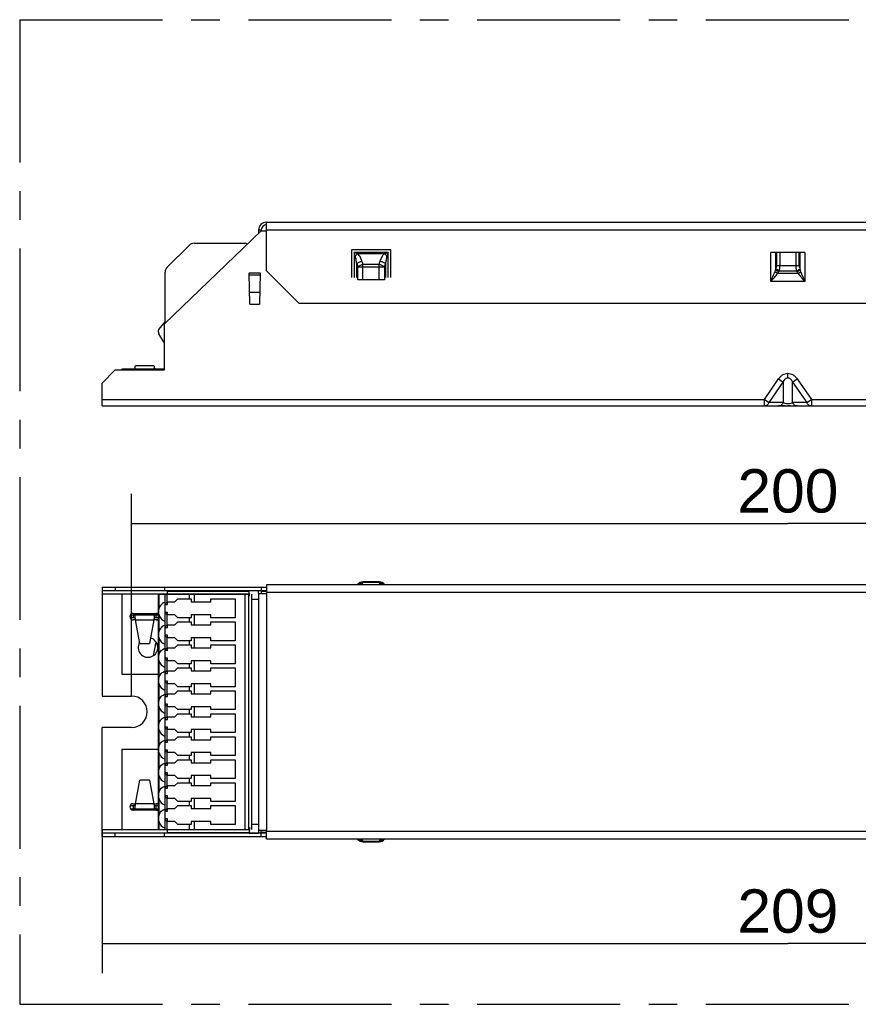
# Model space of a CAD drawing. Header units: millimetres. Extents: x 0 to 210, y 0 to 297.
# Tile 3 of 15: x 51 to 94, y 118 to 168. Entities that reach past the tile are written whole.
import ezdxf
from ezdxf.enums import TextEntityAlignment as Align

# ---------------------------------------------------------------- set-up
doc = ezdxf.new("R2010")
doc.units = ezdxf.units.MM
doc.header["$LTSCALE"] = 19.36
doc.linetypes.add('CENTER', pattern=[0.6, 0.375, -0.075, 0.075, -0.075])
doc.layers.get('0').update_dxf_attribs({"linetype": 'CONTINUOUS'})
doc.layers.add('DEFAULT_1', color=7, linetype='CENTER')
doc.layers.add('Z_DIM_2D', color=7, linetype='CONTINUOUS')
doc.styles.add('TEXTSTYLE_3', font='helveticaneueltw1g-ltcn.otf')
doc.dimstyles.new('DIMSTYLE_4', dxfattribs={"dimtxt": 2.2, "dimasz": 3.5, "dimexe": 1.5, "dimexo": 0, "dimgap": 0.55, "dimtad": 1, "dimdec": 1, "dimlfac": 3, "dimdsep": 46, "dimtxsty": 'TEXTSTYLE_3', "dimcen": 0.09, "dimclrt": 5, "dimadec": 0, "dimazin": 0, "dimtp": 0.5, "dimtm": 0.5, "dimtfac": 1, "dimtdec": 1, "dimtofl": 0, "dimtmove": 0, "dimatfit": 3, "dimfxl": 0, "dimtolj": 1, "dimarcsym": 0})

# ---------------------------------------------------------------- blocks, each defined once
blk = doc.blocks.new('*D4')
at = {"layer": 'Z_DIM_2D', "color": 2, "linetype": 'Continuous'}
for p, q in [((55.148, 126.601), (55.148, 119.332)), ((124.815, 126.601), (124.815, 119.332)), ((55.148, 120.832), (89.982, 120.832)), ((124.815, 120.832), (89.982, 120.832))]:
    blk.add_line(p, q, dxfattribs=at)
at = {"layer": 'Z_DIM_2D', "color": 5, "linetype": 'Continuous', "style": 'TEXTSTYLE_3'}
blk.add_text('209', height=2.2, dxfattribs=at).set_placement((89.982, 121.382), align=Align.CENTER)
blk = doc.blocks.new('_NONE')
blk = doc.blocks.new('*D5')
at = {"layer": 'Z_DIM_2D', "color": 2, "linetype": 'Continuous'}
for p, q in [((56.648, 133.401), (56.648, 143.673)), ((123.315, 132.601), (123.315, 143.673)), ((56.648, 142.173), (89.982, 142.173)), ((123.315, 142.173), (89.982, 142.173))]:
    blk.add_line(p, q, dxfattribs=at)
at = {"layer": 'Z_DIM_2D', "color": 5, "linetype": 'Continuous', "style": 'TEXTSTYLE_3'}
blk.add_text('200', height=2.2, dxfattribs=at).set_placement((89.982, 142.723), align=Align.CENTER)

msp = doc.modelspace()

# ---------------------------------------------------------------- linework, layer by layer
at = {"color": 6, "linetype": 'Continuous'}
for p, q in [((63.098, 157.07), (63.098, 156.908)), ((63.232, 157.07), (63.232, 157.037)), ((63.498, 155.003), (63.498, 157.47)), ((63.498, 157.47), (116.465, 157.47)), ((63.232, 157.037), (58.315, 152.303)), ((63.232, 157.037), (63.498, 157.037)), ((67.815, 156.07), (67.815, 154.67)), ((69.815, 156.07), (67.815, 156.07)), ((69.815, 154.67), (69.815, 156.07)), ((90.848, 155.937), (89.115, 155.937)), ((62.621, 154.903), (62.621, 154.864)), ((62.648, 153.303), (62.621, 154.878)), ((62.621, 154.814), (62.621, 154.864)), ((63.175, 154.878), (63.148, 153.303)), ((63.174, 154.903), (63.175, 154.882)), ((63.174, 154.903), (63.174, 154.864)), ((63.174, 154.864), (63.174, 154.854)), ((63.174, 154.854), (63.174, 154.814)), ((63.175, 154.882), (63.175, 154.878)), ((65.165, 153.337), (63.498, 155.003)), ((69.498, 154.537), (68.132, 154.537)), ((62.648, 153.303), (63.148, 153.303)), ((114.798, 153.337), (65.165, 153.337)), ((58.315, 149.97), (58.315, 152.303)), ((55.815, 149.97), (55.148, 149.303)), ((55.815, 149.97), (58.315, 149.97)), ((56.148, 150.003), (56.148, 149.97)), ((58.315, 150.003), (56.148, 150.003)), ((55.148, 148.137), (55.148, 149.303)), ((55.148, 148.137), (89.51, 148.137)), ((89.51, 148.137), (90.453, 148.137)), ((89.594, 148.137), (89.51, 148.137)), ((89.843, 148.137), (89.701, 148.137)), ((90.12, 148.137), (89.982, 148.137)), ((90.369, 148.137), (90.262, 148.137)), ((90.453, 148.137), (124.815, 148.137)), ((63.498, 139.068), (63.498, 138.618)), ((55.148, 138.935), (55.148, 133.401)), ((55.148, 138.935), (63.498, 138.935)), ((55.148, 138.768), (63.498, 138.768)), ((55.815, 138.935), (55.815, 138.768)), ((56.148, 138.601), (56.148, 134.518)), ((56.148, 138.601), (62.631, 138.601)), ((58.315, 138.935), (58.315, 138.768)), ((62.621, 138.767), (62.621, 138.762)), ((62.638, 138.474), (62.621, 138.76)), ((63.098, 138.618), (63.098, 138.752)), ((63.098, 138.618), (63.498, 138.618)), ((63.232, 138.935), (63.232, 138.768)), ((63.232, 138.752), (63.232, 138.618)), ((62.748, 138.316), (63.098, 138.316)), ((56.732, 137.601), (57.898, 137.601)), ((56.81, 137.368), (56.579, 137.368)), ((56.599, 137.535), (58.015, 137.535)), ((56.732, 137.535), (56.732, 137.368)), ((56.847, 137.268), (56.732, 137.268)), ((56.81, 137.535), (56.81, 137.368)), ((56.847, 137.268), (56.844, 137.303)), ((57.065, 136.068), (56.847, 137.268)), ((57.783, 137.268), (57.565, 136.068)), ((57.786, 137.303), (57.783, 137.268)), ((57.898, 137.268), (57.783, 137.268)), ((57.819, 137.368), (57.819, 137.535)), ((58.015, 137.368), (57.819, 137.368)), ((57.898, 137.368), (57.898, 137.535)), ((57.065, 136.068), (57.565, 136.068)), ((57.889, 136.157), (57.747, 135.444)), ((56.148, 134.518), (58.015, 134.518)), ((55.148, 133.401), (56.648, 133.401)), ((55.148, 126.268), (55.148, 131.801)), ((56.648, 131.801), (55.148, 131.801)), ((56.148, 130.685), (56.148, 126.601)), ((58.015, 130.685), (56.148, 130.685)), ((56.847, 127.935), (57.065, 129.135)), ((57.565, 129.135), (57.065, 129.135)), ((57.565, 129.135), (57.783, 127.935)), ((56.579, 127.835), (56.81, 127.835)), ((56.599, 127.668), (58.015, 127.668)), ((56.732, 127.935), (56.847, 127.935)), ((56.732, 127.835), (56.732, 127.668)), ((57.898, 127.601), (56.732, 127.601)), ((56.81, 127.835), (56.81, 127.668)), ((56.844, 127.9), (56.847, 127.935)), ((57.783, 127.935), (57.898, 127.935)), ((57.783, 127.935), (57.786, 127.9)), ((57.819, 127.668), (57.819, 127.835)), ((57.819, 127.835), (58.015, 127.835)), ((57.898, 127.668), (57.898, 127.835)), ((62.631, 126.601), (56.148, 126.601)), ((62.638, 126.728), (62.621, 126.442)), ((62.748, 126.887), (63.098, 126.887)), ((63.098, 126.585), (63.098, 126.435)), ((63.098, 126.585), (63.498, 126.585)), ((63.232, 126.268), (63.232, 126.585)), ((63.498, 126.135), (63.498, 126.585)), ((63.498, 126.435), (55.148, 126.435)), ((55.148, 126.268), (63.498, 126.268)), ((55.815, 126.268), (55.815, 126.435)), ((58.315, 126.268), (58.315, 126.435)), ((62.621, 126.442), (62.621, 126.436))]:
    msp.add_line(p, q, dxfattribs=at)
at = {"color": 9, "linetype": 'Continuous'}
for p, q in [((63.232, 157.07), (63.098, 157.07)), ((116.465, 157.07), (63.498, 157.07)), ((67.948, 155.937), (67.948, 154.67)), ((68.013, 155.742), (67.948, 155.937)), ((69.682, 155.937), (67.948, 155.937)), ((69.487, 155.872), (68.143, 155.872)), ((69.487, 155.872), (69.682, 155.937)), ((69.682, 155.937), (69.617, 155.742)), ((69.682, 154.67), (69.682, 155.937)), ((89.115, 154.453), (89.115, 155.937)), ((89.355, 155.937), (89.355, 155.066)), ((89.405, 155.937), (89.405, 155.27)), ((89.565, 155.937), (89.565, 155.27)), ((90.398, 155.27), (90.398, 155.937)), ((90.558, 155.27), (90.558, 155.937)), ((90.608, 155.066), (90.608, 155.937)), ((90.848, 155.937), (90.848, 154.453)), ((68.082, 154.67), (68.082, 155.361)), ((68.082, 155.361), (68.132, 155.203)), ((68.132, 154.537), (68.132, 155.203)), ((68.132, 155.203), (69.498, 155.203)), ((68.348, 155.491), (68.398, 155.333)), ((68.398, 154.537), (68.398, 155.333)), ((68.398, 155.333), (69.232, 155.333)), ((69.232, 155.333), (69.282, 155.491)), ((69.232, 154.537), (69.232, 155.333)), ((69.498, 155.203), (69.548, 155.361)), ((69.498, 155.203), (69.498, 154.537)), ((69.548, 155.361), (69.548, 154.67)), ((89.355, 155.066), (89.371, 155.102)), ((89.405, 155.27), (90.558, 155.27)), ((90.593, 155.102), (90.608, 155.066)), ((62.621, 154.903), (63.174, 154.903)), ((62.621, 154.805), (63.174, 154.805)), ((90.504, 154.857), (89.459, 154.857)), ((89.515, 154.965), (89.531, 155)), ((89.531, 155), (90.433, 155)), ((90.433, 155), (90.448, 154.965)), ((90.848, 154.453), (89.115, 154.453)), ((57.783, 150.17), (56.847, 150.17)), ((89.982, 149.565), (89.982, 149.795)), ((88.79, 148.47), (89.51, 149.513)), ((89.025, 148.307), (89.746, 149.35)), ((89.51, 149.513), (89.746, 149.35)), ((89.746, 149.35), (89.746, 148.307)), ((90.217, 149.35), (90.453, 149.513)), ((90.217, 148.307), (90.217, 149.35)), ((90.217, 149.35), (90.938, 148.307)), ((90.453, 149.513), (91.174, 148.47)), ((55.148, 148.47), (88.79, 148.47)), ((88.79, 148.47), (89.025, 148.307)), ((88.79, 148.137), (88.79, 148.47)), ((89.746, 148.307), (89.025, 148.307)), ((90.938, 148.307), (90.217, 148.307)), ((90.938, 148.307), (91.174, 148.47)), ((91.174, 148.47), (124.815, 148.47)), ((91.174, 148.47), (91.174, 148.137)), ((63.498, 139.068), (116.465, 139.068)), ((68.398, 139.175), (68.348, 139.108)), ((68.398, 139.201), (68.398, 139.175)), ((69.232, 139.201), (68.398, 139.201)), ((69.232, 139.175), (68.398, 139.175)), ((69.232, 139.175), (69.232, 139.201)), ((69.282, 139.108), (69.232, 139.175)), ((55.148, 138.601), (56.148, 138.601)), ((58.03, 138.585), (58.03, 137.815)), ((58.446, 138.585), (58.446, 138.164)), ((59.584, 138.335), (59.584, 138.585)), ((59.82, 138.585), (59.82, 138.185)), ((62.415, 126.618), (62.415, 138.585)), ((62.621, 138.76), (63.098, 138.76)), ((63.098, 138.618), (63.098, 126.585)), ((116.465, 138.668), (63.498, 138.668)), ((63.498, 138.618), (63.498, 126.585)), ((58.03, 137.554), (58.03, 136.648)), ((58.446, 137.548), (58.446, 136.997)), ((56.847, 137.268), (57.783, 137.268)), ((59.584, 137.168), (59.584, 137.378)), ((59.82, 137.528), (59.82, 137.018)), ((58.03, 136.387), (58.03, 135.482)), ((58.446, 136.382), (58.446, 135.831)), ((59.584, 136.001), (59.584, 136.211)), ((59.82, 136.361), (59.82, 135.851)), ((58.03, 135.221), (58.03, 134.315)), ((58.446, 135.215), (58.446, 134.664)), ((59.584, 134.835), (59.584, 135.045)), ((59.82, 135.195), (59.82, 134.685)), ((58.03, 134.054), (58.03, 133.148)), ((58.446, 134.048), (58.446, 133.497)), ((59.584, 133.668), (59.584, 133.878)), ((59.82, 134.028), (59.82, 133.518)), ((58.03, 132.887), (58.03, 131.982)), ((58.446, 132.882), (58.446, 132.331)), ((59.584, 132.501), (59.584, 132.711)), ((59.82, 132.861), (59.82, 132.351)), ((58.03, 131.721), (58.03, 130.815)), ((58.446, 131.715), (58.446, 131.164)), ((59.584, 131.335), (59.584, 131.545)), ((59.82, 131.695), (59.82, 131.185)), ((58.03, 130.554), (58.03, 129.648)), ((58.446, 130.548), (58.446, 129.997)), ((59.584, 130.168), (59.584, 130.378)), ((59.82, 130.528), (59.82, 130.018)), ((58.03, 129.387), (58.03, 128.482)), ((58.446, 129.382), (58.446, 128.831)), ((59.584, 129.001), (59.584, 129.211)), ((59.82, 129.361), (59.82, 128.851)), ((58.03, 128.221), (58.03, 127.315)), ((58.446, 128.215), (58.446, 127.664)), ((59.584, 127.835), (59.584, 128.045)), ((59.82, 128.195), (59.82, 127.685)), ((57.783, 127.935), (56.847, 127.935)), ((58.03, 127.054), (58.03, 126.618)), ((58.446, 127.048), (58.446, 126.618)), ((56.148, 126.601), (55.148, 126.601)), ((59.584, 126.618), (59.584, 126.878)), ((59.82, 127.028), (59.82, 126.618)), ((63.498, 126.535), (116.465, 126.535)), ((62.621, 126.442), (63.098, 126.442)), ((116.465, 126.135), (63.498, 126.135)), ((68.348, 126.094), (68.398, 126.027)), ((69.232, 126.027), (69.282, 126.094)), ((68.398, 126.027), (68.398, 126.001)), ((68.398, 126.027), (69.232, 126.027)), ((68.398, 126.001), (69.232, 126.001)), ((69.232, 126.001), (69.232, 126.027))]:
    msp.add_line(p, q, dxfattribs=at)
at = {"color": 7, "linetype": 'Continuous'}
for p, q in [((58.446, 155.168), (59.584, 156.306)), ((59.82, 156.403), (62.415, 156.403)), ((58.348, 152.403), (58.348, 154.932)), ((62.638, 153.917), (63.159, 153.917)), ((58.03, 152.022), (58.348, 152.403)), ((58.015, 151.892), (58.015, 151.979)), ((58.315, 151.328), (58.037, 151.809)), ((58.015, 126.618), (58.015, 138.585)), ((58.015, 138.585), (62.632, 138.585)), ((58.348, 126.618), (58.348, 138.585)), ((58.482, 138.601), (58.482, 138.768)), ((58.482, 138.726), (62.623, 138.726)), ((60.815, 138.726), (60.815, 138.768)), ((62.582, 138.585), (62.582, 126.618)), ((62.748, 138.585), (62.748, 126.618)), ((63.232, 138.726), (63.498, 138.726)), ((58.351, 138.051), (58.482, 138.051)), ((58.446, 138.164), (58.482, 138.185)), ((58.482, 138.051), (58.482, 138.185)), ((58.482, 138.185), (58.848, 138.185)), ((58.848, 138.185), (58.998, 138.335)), ((58.998, 138.335), (59.682, 138.335)), ((59.682, 138.335), (59.682, 138.185)), ((59.682, 138.185), (60.682, 138.185)), ((60.682, 138.185), (60.682, 138.335)), ((60.682, 138.335), (61.915, 138.335)), ((61.915, 138.335), (61.915, 137.378)), ((58.351, 137.661), (58.482, 137.661)), ((58.482, 137.528), (58.446, 137.548)), ((58.482, 137.528), (58.482, 137.661)), ((58.848, 137.528), (58.482, 137.528)), ((58.998, 137.378), (58.848, 137.528)), ((58.848, 137.018), (58.998, 137.168)), ((59.682, 137.378), (58.998, 137.378)), ((58.998, 137.168), (59.682, 137.168)), ((59.682, 137.528), (59.682, 137.378)), ((60.682, 137.528), (59.682, 137.528)), ((59.682, 137.168), (59.682, 137.018)), ((60.682, 137.378), (60.682, 137.528)), ((61.915, 137.378), (60.682, 137.378)), ((60.682, 137.018), (60.682, 137.168)), ((60.682, 137.168), (61.915, 137.168)), ((61.915, 137.168), (61.915, 136.211)), ((58.351, 136.885), (58.482, 136.885)), ((58.446, 136.997), (58.482, 137.018)), ((58.482, 136.885), (58.482, 137.018)), ((58.482, 137.018), (58.848, 137.018)), ((59.682, 137.018), (60.682, 137.018)), ((58.482, 136.495), (58.351, 136.495)), ((58.482, 136.361), (58.446, 136.382)), ((58.482, 136.361), (58.482, 136.495)), ((58.848, 136.361), (58.482, 136.361)), ((58.998, 136.211), (58.848, 136.361)), ((59.682, 136.211), (58.998, 136.211)), ((59.682, 136.361), (59.682, 136.211)), ((60.682, 136.361), (59.682, 136.361)), ((60.682, 136.211), (60.682, 136.361)), ((61.915, 136.211), (60.682, 136.211)), ((58.482, 135.718), (58.351, 135.718)), ((58.446, 135.831), (58.482, 135.851)), ((58.482, 135.718), (58.482, 135.851)), ((58.482, 135.851), (58.848, 135.851)), ((58.848, 135.851), (58.998, 136.001)), ((58.998, 136.001), (59.682, 136.001)), ((59.682, 136.001), (59.682, 135.851)), ((59.682, 135.851), (60.682, 135.851)), ((60.682, 135.851), (60.682, 136.001)), ((60.682, 136.001), (61.915, 136.001)), ((61.915, 136.001), (61.915, 135.045)), ((58.482, 135.328), (58.351, 135.328)), ((58.482, 135.195), (58.446, 135.215)), ((58.482, 135.195), (58.482, 135.328)), ((58.848, 135.195), (58.482, 135.195)), ((58.998, 135.045), (58.848, 135.195)), ((59.682, 135.045), (58.998, 135.045)), ((59.682, 135.195), (59.682, 135.045)), ((60.682, 135.195), (59.682, 135.195)), ((60.682, 135.045), (60.682, 135.195)), ((61.915, 135.045), (60.682, 135.045)), ((58.351, 134.551), (58.482, 134.551)), ((58.446, 134.664), (58.482, 134.685)), ((58.482, 134.551), (58.482, 134.685)), ((58.482, 134.685), (58.848, 134.685)), ((58.848, 134.685), (58.998, 134.835)), ((58.998, 134.835), (59.682, 134.835)), ((59.682, 134.835), (59.682, 134.685)), ((59.682, 134.685), (60.682, 134.685)), ((60.682, 134.685), (60.682, 134.835)), ((60.682, 134.835), (61.915, 134.835)), ((61.915, 134.835), (61.915, 133.878)), ((58.482, 134.161), (58.351, 134.161)), ((58.482, 134.028), (58.446, 134.048)), ((58.482, 134.028), (58.482, 134.161)), ((58.848, 134.028), (58.482, 134.028)), ((58.998, 133.878), (58.848, 134.028)), ((58.848, 133.518), (58.998, 133.668)), ((59.682, 133.878), (58.998, 133.878)), ((58.998, 133.668), (59.682, 133.668)), ((59.682, 134.028), (59.682, 133.878)), ((60.682, 134.028), (59.682, 134.028)), ((59.682, 133.668), (59.682, 133.518)), ((60.682, 133.878), (60.682, 134.028)), ((61.915, 133.878), (60.682, 133.878)), ((60.682, 133.518), (60.682, 133.668)), ((60.682, 133.668), (61.915, 133.668)), ((61.915, 133.668), (61.915, 132.711)), ((58.351, 133.385), (58.482, 133.385)), ((58.446, 133.497), (58.482, 133.518)), ((58.482, 133.385), (58.482, 133.518)), ((58.482, 133.518), (58.848, 133.518)), ((59.682, 133.518), (60.682, 133.518)), ((58.482, 132.995), (58.351, 132.995)), ((58.482, 132.861), (58.446, 132.882)), ((58.482, 132.861), (58.482, 132.995)), ((58.848, 132.861), (58.482, 132.861)), ((58.998, 132.711), (58.848, 132.861)), ((59.682, 132.711), (58.998, 132.711)), ((59.682, 132.861), (59.682, 132.711)), ((60.682, 132.861), (59.682, 132.861)), ((60.682, 132.711), (60.682, 132.861)), ((61.915, 132.711), (60.682, 132.711)), ((58.351, 132.218), (58.482, 132.218)), ((58.446, 132.331), (58.482, 132.351)), ((58.482, 132.218), (58.482, 132.351)), ((58.482, 132.351), (58.848, 132.351)), ((58.848, 132.351), (58.998, 132.501)), ((58.998, 132.501), (59.682, 132.501)), ((59.682, 132.501), (59.682, 132.351)), ((59.682, 132.351), (60.682, 132.351)), ((60.682, 132.351), (60.682, 132.501)), ((60.682, 132.501), (61.915, 132.501)), ((61.915, 132.501), (61.915, 131.545)), ((58.482, 131.828), (58.351, 131.828)), ((58.482, 131.695), (58.446, 131.715)), ((58.482, 131.695), (58.482, 131.828)), ((58.848, 131.695), (58.482, 131.695)), ((58.998, 131.545), (58.848, 131.695)), ((59.682, 131.545), (58.998, 131.545)), ((59.682, 131.695), (59.682, 131.545)), ((60.682, 131.695), (59.682, 131.695)), ((60.682, 131.545), (60.682, 131.695)), ((61.915, 131.545), (60.682, 131.545)), ((58.351, 131.051), (58.482, 131.051)), ((58.446, 131.164), (58.482, 131.185)), ((58.482, 131.051), (58.482, 131.185)), ((58.482, 131.185), (58.848, 131.185)), ((58.848, 131.185), (58.998, 131.335)), ((58.998, 131.335), (59.682, 131.335)), ((59.682, 131.335), (59.682, 131.185)), ((59.682, 131.185), (60.682, 131.185)), ((60.682, 131.185), (60.682, 131.335)), ((60.682, 131.335), (61.915, 131.335)), ((61.915, 131.335), (61.915, 130.378)), ((58.482, 130.661), (58.351, 130.661)), ((58.482, 130.528), (58.446, 130.548)), ((58.482, 130.528), (58.482, 130.661)), ((58.848, 130.528), (58.482, 130.528)), ((58.998, 130.378), (58.848, 130.528)), ((58.848, 130.018), (58.998, 130.168)), ((59.682, 130.378), (58.998, 130.378)), ((58.998, 130.168), (59.682, 130.168)), ((59.682, 130.528), (59.682, 130.378)), ((60.682, 130.528), (59.682, 130.528)), ((59.682, 130.168), (59.682, 130.018)), ((60.682, 130.378), (60.682, 130.528)), ((61.915, 130.378), (60.682, 130.378)), ((60.682, 130.018), (60.682, 130.168)), ((60.682, 130.168), (61.915, 130.168)), ((61.915, 130.168), (61.915, 129.211)), ((58.351, 129.885), (58.482, 129.885)), ((58.446, 129.997), (58.482, 130.018)), ((58.482, 129.885), (58.482, 130.018)), ((58.482, 130.018), (58.848, 130.018)), ((59.682, 130.018), (60.682, 130.018)), ((58.482, 129.495), (58.351, 129.495)), ((58.482, 129.361), (58.446, 129.382)), ((58.482, 129.361), (58.482, 129.495)), ((58.848, 129.361), (58.482, 129.361)), ((58.998, 129.211), (58.848, 129.361)), ((59.682, 129.211), (58.998, 129.211)), ((59.682, 129.361), (59.682, 129.211)), ((60.682, 129.361), (59.682, 129.361)), ((60.682, 129.211), (60.682, 129.361)), ((61.915, 129.211), (60.682, 129.211)), ((58.351, 128.718), (58.482, 128.718)), ((58.446, 128.831), (58.482, 128.851)), ((58.482, 128.718), (58.482, 128.851)), ((58.482, 128.851), (58.848, 128.851)), ((58.848, 128.851), (58.998, 129.001)), ((58.998, 129.001), (59.682, 129.001)), ((59.682, 129.001), (59.682, 128.851)), ((59.682, 128.851), (60.682, 128.851)), ((60.682, 128.851), (60.682, 129.001)), ((60.682, 129.001), (61.915, 129.001)), ((61.915, 129.001), (61.915, 128.045)), ((58.482, 128.328), (58.351, 128.328)), ((58.482, 128.195), (58.446, 128.215)), ((58.482, 128.195), (58.482, 128.328)), ((58.848, 128.195), (58.482, 128.195)), ((58.998, 128.045), (58.848, 128.195)), ((59.682, 128.045), (58.998, 128.045)), ((59.682, 128.195), (59.682, 128.045)), ((60.682, 128.195), (59.682, 128.195)), ((60.682, 128.045), (60.682, 128.195)), ((61.915, 128.045), (60.682, 128.045)), ((58.351, 127.551), (58.482, 127.551)), ((58.446, 127.664), (58.482, 127.685)), ((58.482, 127.551), (58.482, 127.685)), ((58.482, 127.685), (58.848, 127.685)), ((58.848, 127.685), (58.998, 127.835)), ((58.998, 127.835), (59.682, 127.835)), ((59.682, 127.835), (59.682, 127.685)), ((59.682, 127.685), (60.682, 127.685)), ((60.682, 127.685), (60.682, 127.835)), ((60.682, 127.835), (61.915, 127.835)), ((61.915, 127.835), (61.915, 126.878)), ((58.482, 127.161), (58.351, 127.161)), ((58.482, 127.028), (58.446, 127.048)), ((58.482, 127.028), (58.482, 127.161)), ((58.015, 126.618), (62.632, 126.618)), ((58.848, 127.028), (58.482, 127.028)), ((58.482, 126.436), (58.482, 126.601)), ((58.998, 126.878), (58.848, 127.028)), ((59.682, 126.878), (58.998, 126.878)), ((59.682, 127.028), (59.682, 126.878)), ((60.682, 127.028), (59.682, 127.028)), ((60.682, 126.878), (60.682, 127.028)), ((61.915, 126.878), (60.682, 126.878)), ((58.482, 126.478), (62.623, 126.478)), ((60.815, 126.478), (60.815, 126.436)), ((63.498, 126.478), (63.232, 126.478))]:
    msp.add_line(p, q, dxfattribs=at)
at = {"color": 6, "linetype": 'Continuous'}
for centre, radius, start, end in [((63.498, 157.07), 0.4, 90, 180), ((63.498, 157.07), 0.267, 90, 180), ((68.398, 138.868), 0.333, 90, 143.1301), ((69.232, 138.868), 0.333, 36.8699, 90), ((62.353, 138.747), 0.268, 2.8035, 3.1081), ((56.732, 137.435), 0.167, 90, 270), ((44.675, 136.241), 12.215, 4.9869, 5.3064), ((73.323, 135.945), 15.596, 174.8782, 175.0043), ((57.482, 135.868), 0.5, 148.7976, 74.368), ((56.648, 132.601), 0.8, 270, 90), ((56.732, 127.768), 0.167, 90, 270), ((41.307, 129.258), 15.596, 354.8782, 355.0043), ((69.955, 128.961), 12.215, 184.9869, 185.3064), ((68.398, 126.335), 0.333, 216.8699, 270), ((69.232, 126.335), 0.333, 270, 323.1301)]:
    msp.add_arc(centre, radius, start, end, dxfattribs=at)
at = {"color": 7, "linetype": 'Continuous'}
for centre, radius, start, end in [((59.82, 156.07), 0.333, 90, 135), ((62.415, 156.237), 0.167, 47.3472, 90), ((58.682, 154.932), 0.333, 135, 180), ((58.082, 151.979), 0.0667, 140.1944, 180), ((58.182, 151.892), 0.167, 180, 210), ((58.455, 137.781), 0.399, 105.5064, 109.9015), ((57.898, 137.435), 0.167, 45.536, 90), ((57.898, 137.435), 0.167, 270, 314.464), ((58.455, 136.614), 0.399, 105.5064, 109.9015), ((57.898, 127.768), 0.167, 45.536, 90), ((57.898, 127.768), 0.167, 270, 314.464)]:
    msp.add_arc(centre, radius, start, end, dxfattribs=at)
at = {"color": 9, "linetype": 'Continuous'}
for centre, radius, start, end in [((68.882, 155.003), 1.141, 130.3866, 139.5976), ((68.745, 155.001), 1.145, 40.3897, 49.5685), ((69.675, 139.403), 0.492, 216.8182, 222.9711), ((67.955, 125.799), 0.492, 36.8182, 42.9711)]:
    msp.add_arc(centre, radius, start, end, dxfattribs=at)
for points in [[(68.143, 155.872), (68.078, 155.894), (68.013, 155.915), (67.948, 155.937)], [(89.355, 155.066), (89.345, 155.029), (89.334, 154.994), (89.321, 154.958)], [(90.642, 154.958), (90.629, 154.994), (90.618, 155.029), (90.608, 155.066)], [(89.459, 154.857), (89.48, 154.892), (89.499, 154.928), (89.515, 154.965)], [(90.504, 154.857), (90.483, 154.892), (90.465, 154.928), (90.448, 154.965)]]:
    msp.add_open_spline(points, degree=3, dxfattribs=at)
for points, knots in [([(68.082, 155.361), (68.075, 155.426), (68.059, 155.554), (68.032, 155.681), (68.013, 155.742)], [0, 0, 0, 0, 0.500052, 1, 1, 1, 1]), ([(68.348, 155.491), (68.327, 155.56), (68.287, 155.662), (68.214, 155.788), (68.169, 155.846), (68.143, 155.872)], [0, 0, 0, 0, 0.496201, 0.74668, 1, 1, 1, 1]), ([(69.282, 155.491), (69.292, 155.525), (69.323, 155.61), (69.384, 155.743), (69.449, 155.832), (69.487, 155.872)], [0, 0, 0, 0, 0.247724, 0.621458, 1, 1, 1, 1]), ([(69.617, 155.742), (69.598, 155.681), (69.571, 155.554), (69.555, 155.426), (69.548, 155.361)], [0, 0, 0, 0, 0.499939, 1, 1, 1, 1]), ([(68.082, 155.361), (68.116, 155.391), (68.203, 155.443), (68.296, 155.477), (68.348, 155.491)], [0, 0, 0, 0, 0.45876, 1, 1, 1, 1]), ([(68.132, 155.203), (68.166, 155.233), (68.229, 155.271), (68.321, 155.309), (68.372, 155.326), (68.398, 155.333)], [0, 0, 0, 0, 0.458469, 0.725562, 1, 1, 1, 1]), ([(69.232, 155.333), (69.258, 155.326), (69.309, 155.309), (69.401, 155.271), (69.463, 155.233), (69.498, 155.203)], [0, 0, 0, 0, 0.274438, 0.541531, 1, 1, 1, 1]), ([(69.282, 155.491), (69.334, 155.477), (69.427, 155.443), (69.514, 155.391), (69.548, 155.361)], [0, 0, 0, 0, 0.541221, 1, 1, 1, 1]), ([(89.355, 155.066), (89.374, 155.043), (89.425, 155.002), (89.483, 154.975), (89.515, 154.965)], [0, 0, 0, 0, 0.468789, 1, 1, 1, 1]), ([(89.371, 155.102), (89.376, 155.114), (89.396, 155.168), (89.405, 155.226), (89.405, 155.27)], [0, 0, 0, 0, 0.236963, 1, 1, 1, 1]), ([(89.531, 155), (89.499, 155.011), (89.44, 155.038), (89.39, 155.078), (89.371, 155.102)], [0, 0, 0, 0, 0.531186, 1, 1, 1, 1]), ([(89.565, 155.27), (89.565, 155.246), (89.562, 155.156), (89.548, 155.065), (89.531, 155)], [0, 0, 0, 0, 0.261234, 1, 1, 1, 1]), ([(90.433, 155), (90.427, 155.021), (90.406, 155.109), (90.398, 155.201), (90.398, 155.27)], [0, 0, 0, 0, 0.235318, 1, 1, 1, 1]), ([(90.593, 155.102), (90.574, 155.078), (90.523, 155.038), (90.465, 155.011), (90.433, 155)], [0, 0, 0, 0, 0.468763, 1, 1, 1, 1]), ([(90.448, 154.965), (90.48, 154.975), (90.539, 155.002), (90.589, 155.043), (90.608, 155.066)], [0, 0, 0, 0, 0.531186, 1, 1, 1, 1]), ([(90.558, 155.27), (90.558, 155.255), (90.561, 155.197), (90.576, 155.141), (90.593, 155.102)], [0, 0, 0, 0, 0.261097, 1, 1, 1, 1]), ([(89.115, 154.453), (89.151, 154.537), (89.222, 154.705), (89.29, 154.874), (89.321, 154.958)], [0, 0, 0, 0, 0.505983, 1, 1, 1, 1]), ([(89.115, 154.453), (89.175, 154.52), (89.292, 154.653), (89.406, 154.789), (89.459, 154.857)], [0, 0, 0, 0, 0.511231, 1, 1, 1, 1]), ([(89.459, 154.857), (89.446, 154.863), (89.395, 154.89), (89.349, 154.926), (89.321, 154.958)], [0, 0, 0, 0, 0.257602, 1, 1, 1, 1]), ([(90.642, 154.958), (90.633, 154.948), (90.593, 154.907), (90.544, 154.876), (90.504, 154.857)], [0, 0, 0, 0, 0.233627, 1, 1, 1, 1]), ([(90.504, 154.857), (90.531, 154.824), (90.599, 154.739), (90.714, 154.605), (90.803, 154.504), (90.848, 154.453)], [0, 0, 0, 0, 0.23979, 0.615507, 1, 1, 1, 1]), ([(90.848, 154.453), (90.83, 154.496), (90.785, 154.601), (90.715, 154.769), (90.665, 154.895), (90.642, 154.958)], [0, 0, 0, 0, 0.253627, 0.631184, 1, 1, 1, 1]), ([(89.51, 149.513), (89.538, 149.551), (89.598, 149.626), (89.744, 149.747), (89.888, 149.797), (89.982, 149.795)], [0, 0, 0, 0, 0.25158, 0.502978, 1, 1, 1, 1]), ([(89.746, 149.35), (89.757, 149.375), (89.783, 149.425), (89.847, 149.513), (89.926, 149.566), (89.982, 149.565)], [0, 0, 0, 0, 0.248983, 0.500167, 1, 1, 1, 1]), ([(89.982, 149.795), (90.076, 149.796), (90.219, 149.747), (90.365, 149.626), (90.425, 149.551), (90.453, 149.513)], [0, 0, 0, 0, 0.497031, 0.748432, 1, 1, 1, 1]), ([(89.982, 149.565), (90.01, 149.565), (90.066, 149.547), (90.131, 149.492), (90.181, 149.424), (90.206, 149.375), (90.217, 149.35)], [0, 0, 0, 0, 0.253778, 0.505, 0.75359, 1, 1, 1, 1]), ([(89.025, 148.307), (89.014, 148.282), (88.986, 148.236), (88.93, 148.18), (88.863, 148.145), (88.814, 148.137), (88.79, 148.137)], [0, 0, 0, 0, 0.26912, 0.52407, 0.765977, 1, 1, 1, 1]), ([(89.746, 148.307), (89.724, 148.259), (89.674, 148.193), (89.583, 148.145), (89.534, 148.137), (89.51, 148.137)], [0, 0, 0, 0, 0.521998, 0.764964, 1, 1, 1, 1]), ([(90.217, 148.307), (90.19, 148.287), (90.114, 148.252), (89.982, 148.232), (89.85, 148.252), (89.773, 148.287), (89.746, 148.307)], [0, 0, 0, 0, 0.203533, 0.50014, 0.796513, 1, 1, 1, 1]), ([(90.453, 148.137), (90.429, 148.137), (90.38, 148.145), (90.289, 148.193), (90.239, 148.259), (90.217, 148.307)], [0, 0, 0, 0, 0.23503, 0.477979, 1, 1, 1, 1]), ([(91.174, 148.137), (91.15, 148.137), (91.101, 148.145), (91.034, 148.18), (90.977, 148.236), (90.949, 148.282), (90.938, 148.307)], [0, 0, 0, 0, 0.234035, 0.475889, 0.730871, 1, 1, 1, 1]), ([(68.398, 139.175), (68.348, 139.18), (68.244, 139.17), (68.161, 139.106), (68.132, 139.068)], [0, 0, 0, 0, 0.512799, 1, 1, 1, 1]), ([(68.348, 139.108), (68.315, 139.112), (68.247, 139.11), (68.183, 139.085), (68.156, 139.068)], [0, 0, 0, 0, 0.509737, 1, 1, 1, 1]), ([(68.348, 139.108), (68.34, 139.098), (68.329, 139.084), (68.318, 139.071), (68.314, 139.068)], [0, 0, 0, 0, 0.743034, 1, 1, 1, 1]), ([(69.498, 139.068), (69.469, 139.106), (69.385, 139.17), (69.282, 139.18), (69.232, 139.175)], [0, 0, 0, 0, 0.487201, 1, 1, 1, 1]), ([(69.474, 139.068), (69.447, 139.085), (69.383, 139.11), (69.315, 139.112), (69.282, 139.108)], [0, 0, 0, 0, 0.490242, 1, 1, 1, 1]), ([(68.132, 126.135), (68.161, 126.096), (68.244, 126.033), (68.348, 126.022), (68.398, 126.027)], [0, 0, 0, 0, 0.487201, 1, 1, 1, 1]), ([(68.156, 126.134), (68.183, 126.117), (68.247, 126.093), (68.315, 126.09), (68.348, 126.094)], [0, 0, 0, 0, 0.490242, 1, 1, 1, 1]), ([(69.232, 126.027), (69.282, 126.022), (69.385, 126.033), (69.469, 126.096), (69.498, 126.135)], [0, 0, 0, 0, 0.512799, 1, 1, 1, 1]), ([(69.282, 126.094), (69.289, 126.105), (69.301, 126.118), (69.312, 126.131), (69.315, 126.135)], [0, 0, 0, 0, 0.743034, 1, 1, 1, 1]), ([(69.282, 126.094), (69.315, 126.09), (69.383, 126.093), (69.446, 126.117), (69.474, 126.134)], [0, 0, 0, 0, 0.509737, 1, 1, 1, 1])]:
    msp.add_open_spline(points, degree=3, knots=knots, dxfattribs=at)
at = {"color": 6, "linetype": 'Continuous'}
for points, knots in [([(56.82, 150.006), (56.82, 150.011), (56.822, 150.031), (56.824, 150.051), (56.826, 150.066)], [0, 0, 0, 0, 0.263444, 1, 1, 1, 1]), ([(56.826, 150.066), (56.827, 150.08), (56.83, 150.106), (56.835, 150.14), (56.839, 150.157), (56.844, 150.17), (56.847, 150.17)], [0, 0, 0, 0, 0.410303, 0.721378, 0.918589, 1, 1, 1, 1]), ([(57.783, 150.17), (57.786, 150.17), (57.79, 150.157), (57.795, 150.14), (57.8, 150.105), (57.803, 150.08), (57.804, 150.066)], [0, 0, 0, 0, 0.081406, 0.278623, 0.589705, 1, 1, 1, 1]), ([(57.804, 150.066), (57.805, 150.061), (57.807, 150.04), (57.809, 150.019), (57.811, 150.003)], [0, 0, 0, 0, 0.23513, 1, 1, 1, 1]), ([(56.838, 137.37), (56.836, 137.393), (56.832, 137.433), (56.826, 137.479), (56.821, 137.507), (56.818, 137.522), (56.815, 137.53), (56.812, 137.535), (56.81, 137.535)], [0, 0, 0, 0, 0.40085, 0.715654, 0.832265, 0.918535, 0.973446, 1, 1, 1, 1]), ([(56.847, 137.268), (56.844, 137.281), (56.838, 137.304), (56.83, 137.336), (56.823, 137.356), (56.814, 137.368), (56.81, 137.368)], [0, 0, 0, 0, 0.362933, 0.673722, 0.890628, 1, 1, 1, 1]), ([(57.819, 137.368), (57.816, 137.368), (57.807, 137.356), (57.8, 137.336), (57.791, 137.304), (57.786, 137.281), (57.783, 137.268)], [0, 0, 0, 0, 0.109369, 0.326277, 0.637096, 1, 1, 1, 1]), ([(57.819, 137.535), (57.818, 137.535), (57.814, 137.529), (57.811, 137.519), (57.808, 137.501), (57.802, 137.466), (57.796, 137.411), (57.792, 137.363), (57.789, 137.337)], [0, 0, 0, 0, 0.025809, 0.081632, 0.169702, 0.288442, 0.605433, 1, 1, 1, 1]), ([(56.81, 127.835), (56.814, 127.835), (56.823, 127.846), (56.83, 127.867), (56.838, 127.898), (56.844, 127.922), (56.847, 127.935)], [0, 0, 0, 0, 0.109369, 0.326277, 0.637096, 1, 1, 1, 1]), ([(56.81, 127.668), (56.812, 127.668), (56.816, 127.674), (56.819, 127.684), (56.822, 127.701), (56.828, 127.736), (56.834, 127.792), (56.838, 127.839), (56.841, 127.866)], [0, 0, 0, 0, 0.025809, 0.081632, 0.169702, 0.288442, 0.605433, 1, 1, 1, 1]), ([(57.783, 127.935), (57.786, 127.922), (57.791, 127.898), (57.8, 127.867), (57.807, 127.846), (57.816, 127.835), (57.819, 127.835)], [0, 0, 0, 0, 0.362933, 0.673722, 0.890628, 1, 1, 1, 1]), ([(57.792, 127.832), (57.794, 127.81), (57.798, 127.77), (57.804, 127.723), (57.809, 127.695), (57.812, 127.681), (57.815, 127.672), (57.818, 127.668), (57.819, 127.668)], [0, 0, 0, 0, 0.40085, 0.715654, 0.832265, 0.918535, 0.973446, 1, 1, 1, 1])]:
    msp.add_open_spline(points, degree=3, knots=knots, dxfattribs=at)
at = {"color": 7, "linetype": 'Continuous'}
for points, knots in [([(58.319, 138.156), (58.254, 138.132), (58.122, 138.041), (58.05, 137.897), (58.03, 137.815)], [0, 0, 0, 0, 0.450129, 1, 1, 1, 1]), ([(58.351, 138.051), (58.355, 138.073), (58.381, 138.119), (58.422, 138.15), (58.446, 138.164)], [0, 0, 0, 0, 0.446147, 1, 1, 1, 1]), ([(58.03, 137.815), (58.025, 137.794), (58.021, 137.75), (58.02, 137.685), (58.021, 137.619), (58.025, 137.575), (58.03, 137.554)], [0, 0, 0, 0, 0.247773, 0.499999, 0.752226, 1, 1, 1, 1]), ([(58.03, 137.554), (58.052, 137.466), (58.131, 137.313), (58.278, 137.223), (58.348, 137.204)], [0, 0, 0, 0, 0.552081, 1, 1, 1, 1]), ([(58.351, 137.661), (58.355, 137.639), (58.381, 137.593), (58.422, 137.562), (58.446, 137.548)], [0, 0, 0, 0, 0.446289, 1, 1, 1, 1]), ([(58.03, 136.648), (58.025, 136.627), (58.021, 136.583), (58.02, 136.518), (58.021, 136.452), (58.025, 136.408), (58.03, 136.387)], [0, 0, 0, 0, 0.247773, 0.499999, 0.752226, 1, 1, 1, 1]), ([(58.319, 136.989), (58.254, 136.966), (58.122, 136.874), (58.05, 136.73), (58.03, 136.648)], [0, 0, 0, 0, 0.450129, 1, 1, 1, 1]), ([(58.351, 136.885), (58.355, 136.906), (58.381, 136.953), (58.422, 136.983), (58.446, 136.997)], [0, 0, 0, 0, 0.446147, 1, 1, 1, 1]), ([(58.03, 136.387), (58.052, 136.3), (58.131, 136.146), (58.278, 136.057), (58.348, 136.037)], [0, 0, 0, 0, 0.552081, 1, 1, 1, 1]), ([(58.446, 136.382), (58.422, 136.396), (58.381, 136.426), (58.355, 136.473), (58.351, 136.495)], [0, 0, 0, 0, 0.553853, 1, 1, 1, 1]), ([(58.03, 135.482), (58.052, 135.569), (58.131, 135.723), (58.278, 135.812), (58.348, 135.832)], [0, 0, 0, 0, 0.552081, 1, 1, 1, 1]), ([(58.351, 135.718), (58.355, 135.74), (58.381, 135.786), (58.422, 135.817), (58.446, 135.831)], [0, 0, 0, 0, 0.446147, 1, 1, 1, 1]), ([(58.03, 135.482), (58.025, 135.461), (58.021, 135.417), (58.02, 135.351), (58.021, 135.286), (58.025, 135.242), (58.03, 135.221)], [0, 0, 0, 0, 0.247773, 0.499999, 0.752226, 1, 1, 1, 1]), ([(58.03, 135.221), (58.052, 135.133), (58.131, 134.98), (58.278, 134.89), (58.348, 134.87)], [0, 0, 0, 0, 0.552081, 1, 1, 1, 1]), ([(58.446, 135.215), (58.422, 135.229), (58.381, 135.26), (58.355, 135.306), (58.351, 135.328)], [0, 0, 0, 0, 0.553853, 1, 1, 1, 1]), ([(58.03, 134.315), (58.052, 134.403), (58.131, 134.556), (58.278, 134.646), (58.348, 134.665)], [0, 0, 0, 0, 0.552081, 1, 1, 1, 1]), ([(58.446, 134.664), (58.422, 134.65), (58.381, 134.619), (58.355, 134.573), (58.351, 134.551)], [0, 0, 0, 0, 0.553711, 1, 1, 1, 1]), ([(58.03, 134.315), (58.025, 134.294), (58.021, 134.25), (58.02, 134.185), (58.021, 134.119), (58.025, 134.075), (58.03, 134.054)], [0, 0, 0, 0, 0.247773, 0.499999, 0.752226, 1, 1, 1, 1]), ([(58.03, 134.054), (58.052, 133.966), (58.131, 133.813), (58.278, 133.723), (58.348, 133.704)], [0, 0, 0, 0, 0.552081, 1, 1, 1, 1]), ([(58.446, 134.048), (58.422, 134.062), (58.381, 134.093), (58.355, 134.139), (58.351, 134.161)], [0, 0, 0, 0, 0.553853, 1, 1, 1, 1]), ([(58.03, 133.148), (58.025, 133.127), (58.021, 133.083), (58.02, 133.018), (58.021, 132.952), (58.025, 132.908), (58.03, 132.887)], [0, 0, 0, 0, 0.247773, 0.499999, 0.752226, 1, 1, 1, 1]), ([(58.03, 133.148), (58.052, 133.236), (58.131, 133.389), (58.278, 133.479), (58.348, 133.499)], [0, 0, 0, 0, 0.552081, 1, 1, 1, 1]), ([(58.446, 133.497), (58.422, 133.483), (58.381, 133.453), (58.355, 133.406), (58.351, 133.385)], [0, 0, 0, 0, 0.553711, 1, 1, 1, 1]), ([(58.03, 132.887), (58.052, 132.8), (58.131, 132.646), (58.278, 132.557), (58.348, 132.537)], [0, 0, 0, 0, 0.552081, 1, 1, 1, 1]), ([(58.446, 132.882), (58.422, 132.896), (58.381, 132.926), (58.355, 132.973), (58.351, 132.995)], [0, 0, 0, 0, 0.553853, 1, 1, 1, 1]), ([(58.03, 131.982), (58.052, 132.069), (58.131, 132.223), (58.278, 132.312), (58.348, 132.332)], [0, 0, 0, 0, 0.552081, 1, 1, 1, 1]), ([(58.446, 132.331), (58.422, 132.317), (58.381, 132.286), (58.355, 132.24), (58.351, 132.218)], [0, 0, 0, 0, 0.553711, 1, 1, 1, 1]), ([(58.03, 131.982), (58.025, 131.961), (58.021, 131.917), (58.02, 131.851), (58.021, 131.786), (58.025, 131.742), (58.03, 131.721)], [0, 0, 0, 0, 0.247773, 0.499999, 0.752226, 1, 1, 1, 1]), ([(58.03, 131.721), (58.052, 131.633), (58.131, 131.48), (58.278, 131.39), (58.348, 131.37)], [0, 0, 0, 0, 0.552081, 1, 1, 1, 1]), ([(58.446, 131.715), (58.422, 131.729), (58.381, 131.76), (58.355, 131.806), (58.351, 131.828)], [0, 0, 0, 0, 0.553853, 1, 1, 1, 1]), ([(58.03, 130.815), (58.052, 130.903), (58.131, 131.056), (58.278, 131.146), (58.348, 131.165)], [0, 0, 0, 0, 0.552081, 1, 1, 1, 1]), ([(58.446, 131.164), (58.422, 131.15), (58.381, 131.119), (58.355, 131.073), (58.351, 131.051)], [0, 0, 0, 0, 0.553711, 1, 1, 1, 1]), ([(58.03, 130.815), (58.025, 130.794), (58.021, 130.75), (58.02, 130.685), (58.021, 130.619), (58.025, 130.575), (58.03, 130.554)], [0, 0, 0, 0, 0.247773, 0.499999, 0.752226, 1, 1, 1, 1]), ([(58.03, 130.554), (58.052, 130.466), (58.131, 130.313), (58.278, 130.223), (58.348, 130.204)], [0, 0, 0, 0, 0.552081, 1, 1, 1, 1]), ([(58.446, 130.548), (58.422, 130.562), (58.381, 130.593), (58.355, 130.639), (58.351, 130.661)], [0, 0, 0, 0, 0.553853, 1, 1, 1, 1]), ([(58.03, 129.648), (58.025, 129.627), (58.021, 129.583), (58.02, 129.518), (58.021, 129.452), (58.025, 129.408), (58.03, 129.387)], [0, 0, 0, 0, 0.247773, 0.499999, 0.752226, 1, 1, 1, 1]), ([(58.03, 129.648), (58.052, 129.736), (58.131, 129.889), (58.278, 129.979), (58.348, 129.999)], [0, 0, 0, 0, 0.552081, 1, 1, 1, 1]), ([(58.446, 129.997), (58.422, 129.983), (58.381, 129.953), (58.355, 129.906), (58.351, 129.885)], [0, 0, 0, 0, 0.553711, 1, 1, 1, 1]), ([(58.03, 129.387), (58.052, 129.3), (58.131, 129.146), (58.278, 129.057), (58.348, 129.037)], [0, 0, 0, 0, 0.552081, 1, 1, 1, 1]), ([(58.446, 129.382), (58.422, 129.396), (58.381, 129.426), (58.355, 129.473), (58.351, 129.495)], [0, 0, 0, 0, 0.553853, 1, 1, 1, 1]), ([(58.03, 128.482), (58.052, 128.569), (58.131, 128.723), (58.278, 128.812), (58.348, 128.832)], [0, 0, 0, 0, 0.552081, 1, 1, 1, 1]), ([(58.446, 128.831), (58.422, 128.817), (58.381, 128.786), (58.355, 128.74), (58.351, 128.718)], [0, 0, 0, 0, 0.553711, 1, 1, 1, 1]), ([(58.03, 128.482), (58.025, 128.461), (58.021, 128.417), (58.02, 128.351), (58.021, 128.286), (58.025, 128.242), (58.03, 128.221)], [0, 0, 0, 0, 0.247773, 0.499999, 0.752226, 1, 1, 1, 1]), ([(58.03, 128.221), (58.052, 128.133), (58.131, 127.98), (58.278, 127.89), (58.348, 127.87)], [0, 0, 0, 0, 0.552081, 1, 1, 1, 1]), ([(58.446, 128.215), (58.422, 128.229), (58.381, 128.26), (58.355, 128.306), (58.351, 128.328)], [0, 0, 0, 0, 0.553853, 1, 1, 1, 1]), ([(58.03, 127.315), (58.052, 127.403), (58.131, 127.556), (58.278, 127.646), (58.348, 127.665)], [0, 0, 0, 0, 0.552081, 1, 1, 1, 1]), ([(58.446, 127.664), (58.422, 127.65), (58.381, 127.619), (58.355, 127.573), (58.351, 127.551)], [0, 0, 0, 0, 0.553711, 1, 1, 1, 1]), ([(58.03, 127.315), (58.025, 127.294), (58.021, 127.25), (58.02, 127.185), (58.021, 127.119), (58.025, 127.075), (58.03, 127.054)], [0, 0, 0, 0, 0.247773, 0.499999, 0.752226, 1, 1, 1, 1]), ([(58.03, 127.054), (58.052, 126.966), (58.131, 126.813), (58.278, 126.723), (58.348, 126.704)], [0, 0, 0, 0, 0.552081, 1, 1, 1, 1]), ([(58.351, 127.161), (58.355, 127.139), (58.381, 127.093), (58.422, 127.062), (58.446, 127.048)], [0, 0, 0, 0, 0.446289, 1, 1, 1, 1])]:
    msp.add_open_spline(points, degree=3, knots=knots, dxfattribs=at)
for points in [[(57.898, 137.601), (57.915, 137.602), (57.932, 137.599), (57.948, 137.594)], [(57.948, 137.594), (57.973, 137.586), (57.996, 137.572), (58.015, 137.553)], [(57.952, 137.277), (57.935, 137.271), (57.916, 137.267), (57.898, 137.268)], [(58.015, 137.316), (57.998, 137.298), (57.975, 137.285), (57.952, 137.277)], [(57.898, 127.935), (57.915, 127.935), (57.932, 127.932), (57.948, 127.927)], [(57.952, 127.61), (57.935, 127.604), (57.916, 127.6), (57.898, 127.601)], [(57.948, 127.927), (57.973, 127.919), (57.996, 127.905), (58.015, 127.887)], [(58.015, 127.649), (57.998, 127.632), (57.975, 127.618), (57.952, 127.61)]]:
    msp.add_open_spline(points, degree=3, dxfattribs=at)
at = {"layer": 'DEFAULT_1', "color": 5, "linetype": 'CENTER'}
for p, q in [((50.967, 167.757), (50.967, 117.744)), ((50.967, 167.757), (150.982, 167.757)), ((50.967, 117.744), (150.982, 117.744))]:
    msp.add_line(p, q, dxfattribs=at)

# ---------------------------------------------------------------- dimensions: what is measured, and where the dimension line sits
at = {"layer": 'Z_DIM_2D', "color": 2, "linetype": 'Continuous'}
dim = msp.add_linear_dim(base=(56.648, 142.173), p1=(123.315, 132.601), p2=(56.648, 133.401), angle=180, dimstyle='DIMSTYLE_4', override={"dimblk1": 'NONE', "dimblk2": 'NONE', "dimsah": 1}, dxfattribs=at)
dim.commit()
dim.dimension.update_dxf_attribs({"geometry": '*D5', "text_midpoint": (89.982, 142.173), "dimtype": 160})
dim = msp.add_linear_dim(base=(124.815, 120.832), p1=(55.148, 126.601), p2=(124.815, 126.601), dimstyle='DIMSTYLE_4', override={"dimblk1": 'NONE', "dimblk2": 'NONE', "dimsah": 1}, dxfattribs=at)
dim.commit()
dim.dimension.update_dxf_attribs({"geometry": '*D4', "text_midpoint": (89.982, 120.832), "dimtype": 160})

doc.saveas('drawing.dxf')
